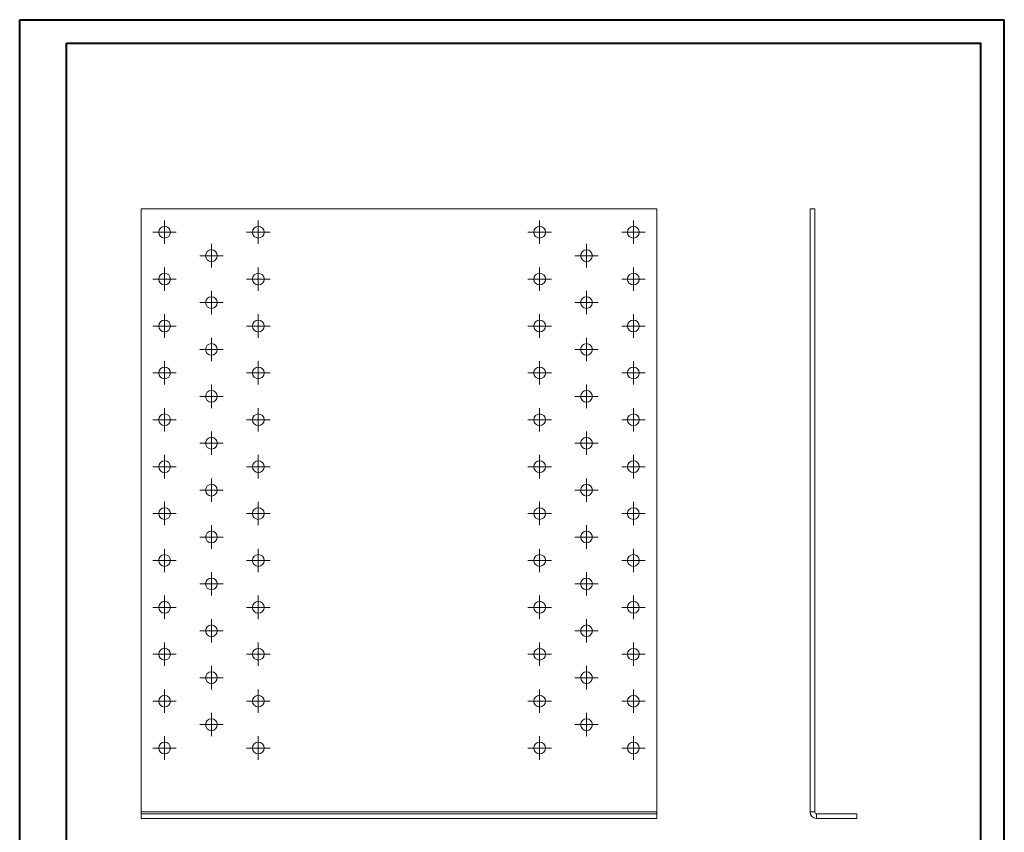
# Model space of a CAD drawing. Header units: millimetres. Extents: x 0 to 210, y 0 to 297.
# Tile 2 of 2: x 0 to 210, y 124 to 297. Entities that reach past the tile are written whole.
import ezdxf

# ---------------------------------------------------------------- set-up
doc = ezdxf.new("R2010")
doc.units = ezdxf.units.MM

# ---------------------------------------------------------------- blocks, each defined once
blk = doc.blocks.new('SW_CENTERMARKSYMBOL_0')
at = {"color": 0, "linetype": 'Continuous', "lineweight": 0}
for p, q in [((0, 1.25), (0, 2.5)), ((-1.25, 0), (-2.5, 0)), ((0, 0), (-1.25, 0)), ((0, 0), (0, 1.25)), ((0, 0), (0, -1.25)), ((0, 0), (1.25, 0)), ((1.25, 0), (2.5, 0)), ((0, -1.25), (0, -2.5))]:
    blk.add_line(p, q, dxfattribs=at)
blk = doc.blocks.new('SW_CENTERMARKSYMBOL_1')
at = {"color": 0, "linetype": 'Continuous', "lineweight": 0}
for p, q in [((0, 1.25), (0, 2.5)), ((-1.25, 0), (-2.5, 0)), ((0, 0), (-1.25, 0)), ((0, 0), (0, 1.25)), ((0, 0), (0, -1.25)), ((0, 0), (1.25, 0)), ((1.25, 0), (2.5, 0)), ((0, -1.25), (0, -2.5))]:
    blk.add_line(p, q, dxfattribs=at)
blk = doc.blocks.new('SW_CENTERMARKSYMBOL_2')
at = {"color": 0, "linetype": 'Continuous', "lineweight": 0}
for p, q in [((0, 1.25), (0, 2.5)), ((-1.25, 0), (-2.5, 0)), ((0, 0), (-1.25, 0)), ((0, 0), (0, 1.25)), ((0, 0), (0, -1.25)), ((0, 0), (1.25, 0)), ((1.25, 0), (2.5, 0)), ((0, -1.25), (0, -2.5))]:
    blk.add_line(p, q, dxfattribs=at)
blk = doc.blocks.new('SW_CENTERMARKSYMBOL_3')
at = {"color": 0, "linetype": 'Continuous', "lineweight": 0}
for p, q in [((0, 1.25), (0, 2.5)), ((-1.25, 0), (-2.5, 0)), ((0, 0), (-1.25, 0)), ((0, 0), (0, 1.25)), ((0, 0), (0, -1.25)), ((0, 0), (1.25, 0)), ((1.25, 0), (2.5, 0)), ((0, -1.25), (0, -2.5))]:
    blk.add_line(p, q, dxfattribs=at)
blk = doc.blocks.new('SW_CENTERMARKSYMBOL_4')
at = {"color": 0, "linetype": 'Continuous', "lineweight": 0}
for p, q in [((0, 1.25), (0, 2.5)), ((-1.25, 0), (-2.5, 0)), ((0, 0), (-1.25, 0)), ((0, 0), (0, 1.25)), ((0, 0), (0, -1.25)), ((0, 0), (1.25, 0)), ((1.25, 0), (2.5, 0)), ((0, -1.25), (0, -2.5))]:
    blk.add_line(p, q, dxfattribs=at)
blk = doc.blocks.new('SW_CENTERMARKSYMBOL_5')
at = {"color": 0, "linetype": 'Continuous', "lineweight": 0}
for p, q in [((0, 1.25), (0, 2.5)), ((-1.25, 0), (-2.5, 0)), ((0, 0), (-1.25, 0)), ((0, 0), (0, 1.25)), ((0, 0), (0, -1.25)), ((0, 0), (1.25, 0)), ((1.25, 0), (2.5, 0)), ((0, -1.25), (0, -2.5))]:
    blk.add_line(p, q, dxfattribs=at)
blk = doc.blocks.new('SW_CENTERMARKSYMBOL_6')
at = {"color": 0, "linetype": 'Continuous', "lineweight": 0}
for p, q in [((0, 1.25), (0, 2.5)), ((-1.25, 0), (-2.5, 0)), ((0, 0), (-1.25, 0)), ((0, 0), (0, 1.25)), ((0, 0), (0, -1.25)), ((0, 0), (1.25, 0)), ((1.25, 0), (2.5, 0)), ((0, -1.25), (0, -2.5))]:
    blk.add_line(p, q, dxfattribs=at)
blk = doc.blocks.new('SW_CENTERMARKSYMBOL_7')
at = {"color": 0, "linetype": 'Continuous', "lineweight": 0}
for p, q in [((0, 1.25), (0, 2.5)), ((-1.25, 0), (-2.5, 0)), ((0, 0), (-1.25, 0)), ((0, 0), (0, 1.25)), ((0, 0), (0, -1.25)), ((0, 0), (1.25, 0)), ((1.25, 0), (2.5, 0)), ((0, -1.25), (0, -2.5))]:
    blk.add_line(p, q, dxfattribs=at)
blk = doc.blocks.new('SW_CENTERMARKSYMBOL_8')
at = {"color": 0, "linetype": 'Continuous', "lineweight": 0}
for p, q in [((0, 1.25), (0, 2.5)), ((-1.25, 0), (-2.5, 0)), ((0, 0), (-1.25, 0)), ((0, 0), (0, 1.25)), ((0, 0), (0, -1.25)), ((0, 0), (1.25, 0)), ((1.25, 0), (2.5, 0)), ((0, -1.25), (0, -2.5))]:
    blk.add_line(p, q, dxfattribs=at)
blk = doc.blocks.new('SW_CENTERMARKSYMBOL_9')
at = {"color": 0, "linetype": 'Continuous', "lineweight": 0}
for p, q in [((0, 1.25), (0, 2.5)), ((-1.25, 0), (-2.5, 0)), ((0, 0), (-1.25, 0)), ((0, 0), (0, 1.25)), ((0, 0), (0, -1.25)), ((0, 0), (1.25, 0)), ((1.25, 0), (2.5, 0)), ((0, -1.25), (0, -2.5))]:
    blk.add_line(p, q, dxfattribs=at)
blk = doc.blocks.new('SW_CENTERMARKSYMBOL_10')
at = {"color": 0, "linetype": 'Continuous', "lineweight": 0}
for p, q in [((0, 1.25), (0, 2.5)), ((-1.25, 0), (-2.5, 0)), ((0, 0), (-1.25, 0)), ((0, 0), (0, 1.25)), ((0, 0), (0, -1.25)), ((0, 0), (1.25, 0)), ((1.25, 0), (2.5, 0)), ((0, -1.25), (0, -2.5))]:
    blk.add_line(p, q, dxfattribs=at)
blk = doc.blocks.new('SW_CENTERMARKSYMBOL_11')
at = {"color": 0, "linetype": 'Continuous', "lineweight": 0}
for p, q in [((0, 1.25), (0, 2.5)), ((-1.25, 0), (-2.5, 0)), ((0, 0), (-1.25, 0)), ((0, 0), (0, 1.25)), ((0, 0), (0, -1.25)), ((0, 0), (1.25, 0)), ((1.25, 0), (2.5, 0)), ((0, -1.25), (0, -2.5))]:
    blk.add_line(p, q, dxfattribs=at)
blk = doc.blocks.new('SW_CENTERMARKSYMBOL_12')
at = {"color": 0, "linetype": 'Continuous', "lineweight": 0}
for p, q in [((0, 1.25), (0, 2.5)), ((-1.25, 0), (-2.5, 0)), ((0, 0), (-1.25, 0)), ((0, 0), (0, 1.25)), ((0, 0), (0, -1.25)), ((0, 0), (1.25, 0)), ((1.25, 0), (2.5, 0)), ((0, -1.25), (0, -2.5))]:
    blk.add_line(p, q, dxfattribs=at)
blk = doc.blocks.new('SW_CENTERMARKSYMBOL_13')
at = {"color": 0, "linetype": 'Continuous', "lineweight": 0}
for p, q in [((0, 1.25), (0, 2.5)), ((-1.25, 0), (-2.5, 0)), ((0, 0), (-1.25, 0)), ((0, 0), (0, 1.25)), ((0, 0), (0, -1.25)), ((0, 0), (1.25, 0)), ((1.25, 0), (2.5, 0)), ((0, -1.25), (0, -2.5))]:
    blk.add_line(p, q, dxfattribs=at)
blk = doc.blocks.new('SW_CENTERMARKSYMBOL_14')
at = {"color": 0, "linetype": 'Continuous', "lineweight": 0}
for p, q in [((0, 1.25), (0, 2.5)), ((-1.25, 0), (-2.5, 0)), ((0, 0), (-1.25, 0)), ((0, 0), (0, 1.25)), ((0, 0), (0, -1.25)), ((0, 0), (1.25, 0)), ((1.25, 0), (2.5, 0)), ((0, -1.25), (0, -2.5))]:
    blk.add_line(p, q, dxfattribs=at)
blk = doc.blocks.new('SW_CENTERMARKSYMBOL_15')
at = {"color": 0, "linetype": 'Continuous', "lineweight": 0}
for p, q in [((0, 1.25), (0, 2.5)), ((-1.25, 0), (-2.5, 0)), ((0, 0), (-1.25, 0)), ((0, 0), (0, 1.25)), ((0, 0), (0, -1.25)), ((0, 0), (1.25, 0)), ((1.25, 0), (2.5, 0)), ((0, -1.25), (0, -2.5))]:
    blk.add_line(p, q, dxfattribs=at)
blk = doc.blocks.new('SW_CENTERMARKSYMBOL_16')
at = {"color": 0, "linetype": 'Continuous', "lineweight": 0}
for p, q in [((0, 1.25), (0, 2.5)), ((-1.25, 0), (-2.5, 0)), ((0, 0), (-1.25, 0)), ((0, 0), (0, 1.25)), ((0, 0), (0, -1.25)), ((0, 0), (1.25, 0)), ((1.25, 0), (2.5, 0)), ((0, -1.25), (0, -2.5))]:
    blk.add_line(p, q, dxfattribs=at)
blk = doc.blocks.new('SW_CENTERMARKSYMBOL_17')
at = {"color": 0, "linetype": 'Continuous', "lineweight": 0}
for p, q in [((0, 1.25), (0, 2.5)), ((-1.25, 0), (-2.5, 0)), ((0, 0), (-1.25, 0)), ((0, 0), (0, 1.25)), ((0, 0), (0, -1.25)), ((0, 0), (1.25, 0)), ((1.25, 0), (2.5, 0)), ((0, -1.25), (0, -2.5))]:
    blk.add_line(p, q, dxfattribs=at)
blk = doc.blocks.new('SW_CENTERMARKSYMBOL_18')
at = {"color": 0, "linetype": 'Continuous', "lineweight": 0}
for p, q in [((0, 1.25), (0, 2.5)), ((-1.25, 0), (-2.5, 0)), ((0, 0), (-1.25, 0)), ((0, 0), (0, 1.25)), ((0, 0), (0, -1.25)), ((0, 0), (1.25, 0)), ((1.25, 0), (2.5, 0)), ((0, -1.25), (0, -2.5))]:
    blk.add_line(p, q, dxfattribs=at)
blk = doc.blocks.new('SW_CENTERMARKSYMBOL_19')
at = {"color": 0, "linetype": 'Continuous', "lineweight": 0}
for p, q in [((0, 1.25), (0, 2.5)), ((-1.25, 0), (-2.5, 0)), ((0, 0), (-1.25, 0)), ((0, 0), (0, 1.25)), ((0, 0), (0, -1.25)), ((0, 0), (1.25, 0)), ((1.25, 0), (2.5, 0)), ((0, -1.25), (0, -2.5))]:
    blk.add_line(p, q, dxfattribs=at)
blk = doc.blocks.new('SW_CENTERMARKSYMBOL_20')
at = {"color": 0, "linetype": 'Continuous', "lineweight": 0}
for p, q in [((0, 1.25), (0, 2.5)), ((-1.25, 0), (-2.5, 0)), ((0, 0), (-1.25, 0)), ((0, 0), (0, 1.25)), ((0, 0), (0, -1.25)), ((0, 0), (1.25, 0)), ((1.25, 0), (2.5, 0)), ((0, -1.25), (0, -2.5))]:
    blk.add_line(p, q, dxfattribs=at)
blk = doc.blocks.new('SW_CENTERMARKSYMBOL_21')
at = {"color": 0, "linetype": 'Continuous', "lineweight": 0}
for p, q in [((0, 1.25), (0, 2.5)), ((-1.25, 0), (-2.5, 0)), ((0, 0), (-1.25, 0)), ((0, 0), (0, 1.25)), ((0, 0), (0, -1.25)), ((0, 0), (1.25, 0)), ((1.25, 0), (2.5, 0)), ((0, -1.25), (0, -2.5))]:
    blk.add_line(p, q, dxfattribs=at)
blk = doc.blocks.new('SW_CENTERMARKSYMBOL_22')
at = {"color": 0, "linetype": 'Continuous', "lineweight": 0}
for p, q in [((0, 1.25), (0, 2.5)), ((-1.25, 0), (-2.5, 0)), ((0, 0), (-1.25, 0)), ((0, 0), (0, 1.25)), ((0, 0), (0, -1.25)), ((0, 0), (1.25, 0)), ((1.25, 0), (2.5, 0)), ((0, -1.25), (0, -2.5))]:
    blk.add_line(p, q, dxfattribs=at)
blk = doc.blocks.new('SW_CENTERMARKSYMBOL_23')
at = {"color": 0, "linetype": 'Continuous', "lineweight": 0}
for p, q in [((0, 1.25), (0, 2.5)), ((-1.25, 0), (-2.5, 0)), ((0, 0), (-1.25, 0)), ((0, 0), (0, 1.25)), ((0, 0), (0, -1.25)), ((0, 0), (1.25, 0)), ((1.25, 0), (2.5, 0)), ((0, -1.25), (0, -2.5))]:
    blk.add_line(p, q, dxfattribs=at)
blk = doc.blocks.new('SW_CENTERMARKSYMBOL_24')
at = {"color": 0, "linetype": 'Continuous', "lineweight": 0}
for p, q in [((0, 1.25), (0, 2.5)), ((-1.25, 0), (-2.5, 0)), ((0, 0), (-1.25, 0)), ((0, 0), (0, 1.25)), ((0, 0), (0, -1.25)), ((0, 0), (1.25, 0)), ((1.25, 0), (2.5, 0)), ((0, -1.25), (0, -2.5))]:
    blk.add_line(p, q, dxfattribs=at)
blk = doc.blocks.new('SW_CENTERMARKSYMBOL_25')
at = {"color": 0, "linetype": 'Continuous', "lineweight": 0}
for p, q in [((0, 1.25), (0, 2.5)), ((-1.25, 0), (-2.5, 0)), ((0, 0), (-1.25, 0)), ((0, 0), (0, 1.25)), ((0, 0), (0, -1.25)), ((0, 0), (1.25, 0)), ((1.25, 0), (2.5, 0)), ((0, -1.25), (0, -2.5))]:
    blk.add_line(p, q, dxfattribs=at)
blk = doc.blocks.new('SW_CENTERMARKSYMBOL_26')
at = {"color": 0, "linetype": 'Continuous', "lineweight": 0}
for p, q in [((0, 1.25), (0, 2.5)), ((-1.25, 0), (-2.5, 0)), ((0, 0), (-1.25, 0)), ((0, 0), (0, 1.25)), ((0, 0), (0, -1.25)), ((0, 0), (1.25, 0)), ((1.25, 0), (2.5, 0)), ((0, -1.25), (0, -2.5))]:
    blk.add_line(p, q, dxfattribs=at)
blk = doc.blocks.new('SW_CENTERMARKSYMBOL_27')
at = {"color": 0, "linetype": 'Continuous', "lineweight": 0}
for p, q in [((0, 1.25), (0, 2.5)), ((-1.25, 0), (-2.5, 0)), ((0, 0), (-1.25, 0)), ((0, 0), (0, 1.25)), ((0, 0), (0, -1.25)), ((0, 0), (1.25, 0)), ((1.25, 0), (2.5, 0)), ((0, -1.25), (0, -2.5))]:
    blk.add_line(p, q, dxfattribs=at)
blk = doc.blocks.new('SW_CENTERMARKSYMBOL_28')
at = {"color": 0, "linetype": 'Continuous', "lineweight": 0}
for p, q in [((0, 1.25), (0, 2.5)), ((-1.25, 0), (-2.5, 0)), ((0, 0), (-1.25, 0)), ((0, 0), (0, 1.25)), ((0, 0), (0, -1.25)), ((0, 0), (1.25, 0)), ((1.25, 0), (2.5, 0)), ((0, -1.25), (0, -2.5))]:
    blk.add_line(p, q, dxfattribs=at)
blk = doc.blocks.new('SW_CENTERMARKSYMBOL_29')
at = {"color": 0, "linetype": 'Continuous', "lineweight": 0}
for p, q in [((0, 1.25), (0, 2.5)), ((-1.25, 0), (-2.5, 0)), ((0, 0), (-1.25, 0)), ((0, 0), (0, 1.25)), ((0, 0), (0, -1.25)), ((0, 0), (1.25, 0)), ((1.25, 0), (2.5, 0)), ((0, -1.25), (0, -2.5))]:
    blk.add_line(p, q, dxfattribs=at)
blk = doc.blocks.new('SW_CENTERMARKSYMBOL_30')
at = {"color": 0, "linetype": 'Continuous', "lineweight": 0}
for p, q in [((0, 1.25), (0, 2.5)), ((-1.25, 0), (-2.5, 0)), ((0, 0), (-1.25, 0)), ((0, 0), (0, 1.25)), ((0, 0), (0, -1.25)), ((0, 0), (1.25, 0)), ((1.25, 0), (2.5, 0)), ((0, -1.25), (0, -2.5))]:
    blk.add_line(p, q, dxfattribs=at)
blk = doc.blocks.new('SW_CENTERMARKSYMBOL_31')
at = {"color": 0, "linetype": 'Continuous', "lineweight": 0}
for p, q in [((0, 1.25), (0, 2.5)), ((-1.25, 0), (-2.5, 0)), ((0, 0), (-1.25, 0)), ((0, 0), (0, 1.25)), ((0, 0), (0, -1.25)), ((0, 0), (1.25, 0)), ((1.25, 0), (2.5, 0)), ((0, -1.25), (0, -2.5))]:
    blk.add_line(p, q, dxfattribs=at)
blk = doc.blocks.new('SW_CENTERMARKSYMBOL_32')
at = {"color": 0, "linetype": 'Continuous', "lineweight": 0}
for p, q in [((0, 1.25), (0, 2.5)), ((-1.25, 0), (-2.5, 0)), ((0, 0), (-1.25, 0)), ((0, 0), (0, 1.25)), ((0, 0), (0, -1.25)), ((0, 0), (1.25, 0)), ((1.25, 0), (2.5, 0)), ((0, -1.25), (0, -2.5))]:
    blk.add_line(p, q, dxfattribs=at)
blk = doc.blocks.new('SW_CENTERMARKSYMBOL_33')
at = {"color": 0, "linetype": 'Continuous', "lineweight": 0}
for p, q in [((0, 1.25), (0, 2.5)), ((-1.25, 0), (-2.5, 0)), ((0, 0), (-1.25, 0)), ((0, 0), (0, 1.25)), ((0, 0), (0, -1.25)), ((0, 0), (1.25, 0)), ((1.25, 0), (2.5, 0)), ((0, -1.25), (0, -2.5))]:
    blk.add_line(p, q, dxfattribs=at)
blk = doc.blocks.new('SW_CENTERMARKSYMBOL_34')
at = {"color": 0, "linetype": 'Continuous', "lineweight": 0}
for p, q in [((0, 1.25), (0, 2.5)), ((-1.25, 0), (-2.5, 0)), ((0, 0), (-1.25, 0)), ((0, 0), (0, 1.25)), ((0, 0), (0, -1.25)), ((0, 0), (1.25, 0)), ((1.25, 0), (2.5, 0)), ((0, -1.25), (0, -2.5))]:
    blk.add_line(p, q, dxfattribs=at)
blk = doc.blocks.new('SW_CENTERMARKSYMBOL_35')
at = {"color": 0, "linetype": 'Continuous', "lineweight": 0}
for p, q in [((0, 1.25), (0, 2.5)), ((-1.25, 0), (-2.5, 0)), ((0, 0), (-1.25, 0)), ((0, 0), (0, 1.25)), ((0, 0), (0, -1.25)), ((0, 0), (1.25, 0)), ((1.25, 0), (2.5, 0)), ((0, -1.25), (0, -2.5))]:
    blk.add_line(p, q, dxfattribs=at)
blk = doc.blocks.new('SW_CENTERMARKSYMBOL_36')
at = {"color": 0, "linetype": 'Continuous', "lineweight": 0}
for p, q in [((0, 1.25), (0, 2.5)), ((-1.25, 0), (-2.5, 0)), ((0, 0), (-1.25, 0)), ((0, 0), (0, 1.25)), ((0, 0), (0, -1.25)), ((0, 0), (1.25, 0)), ((1.25, 0), (2.5, 0)), ((0, -1.25), (0, -2.5))]:
    blk.add_line(p, q, dxfattribs=at)
blk = doc.blocks.new('SW_CENTERMARKSYMBOL_37')
at = {"color": 0, "linetype": 'Continuous', "lineweight": 0}
for p, q in [((0, 1.25), (0, 2.5)), ((-1.25, 0), (-2.5, 0)), ((0, 0), (-1.25, 0)), ((0, 0), (0, 1.25)), ((0, 0), (0, -1.25)), ((0, 0), (1.25, 0)), ((1.25, 0), (2.5, 0)), ((0, -1.25), (0, -2.5))]:
    blk.add_line(p, q, dxfattribs=at)
blk = doc.blocks.new('SW_CENTERMARKSYMBOL_38')
at = {"color": 0, "linetype": 'Continuous', "lineweight": 0}
for p, q in [((0, 1.25), (0, 2.5)), ((-1.25, 0), (-2.5, 0)), ((0, 0), (-1.25, 0)), ((0, 0), (0, 1.25)), ((0, 0), (0, -1.25)), ((0, 0), (1.25, 0)), ((1.25, 0), (2.5, 0)), ((0, -1.25), (0, -2.5))]:
    blk.add_line(p, q, dxfattribs=at)
blk = doc.blocks.new('SW_CENTERMARKSYMBOL_39')
at = {"color": 0, "linetype": 'Continuous', "lineweight": 0}
for p, q in [((0, 1.25), (0, 2.5)), ((-1.25, 0), (-2.5, 0)), ((0, 0), (-1.25, 0)), ((0, 0), (0, 1.25)), ((0, 0), (0, -1.25)), ((0, 0), (1.25, 0)), ((1.25, 0), (2.5, 0)), ((0, -1.25), (0, -2.5))]:
    blk.add_line(p, q, dxfattribs=at)
blk = doc.blocks.new('SW_CENTERMARKSYMBOL_40')
at = {"color": 0, "linetype": 'Continuous', "lineweight": 0}
for p, q in [((0, 1.25), (0, 2.5)), ((-1.25, 0), (-2.5, 0)), ((0, 0), (-1.25, 0)), ((0, 0), (0, 1.25)), ((0, 0), (0, -1.25)), ((0, 0), (1.25, 0)), ((1.25, 0), (2.5, 0)), ((0, -1.25), (0, -2.5))]:
    blk.add_line(p, q, dxfattribs=at)
blk = doc.blocks.new('SW_CENTERMARKSYMBOL_41')
at = {"color": 0, "linetype": 'Continuous', "lineweight": 0}
for p, q in [((0, 1.25), (0, 2.5)), ((-1.25, 0), (-2.5, 0)), ((0, 0), (-1.25, 0)), ((0, 0), (0, 1.25)), ((0, 0), (0, -1.25)), ((0, 0), (1.25, 0)), ((1.25, 0), (2.5, 0)), ((0, -1.25), (0, -2.5))]:
    blk.add_line(p, q, dxfattribs=at)
blk = doc.blocks.new('SW_CENTERMARKSYMBOL_42')
at = {"color": 0, "linetype": 'Continuous', "lineweight": 0}
for p, q in [((0, 1.25), (0, 2.5)), ((-1.25, 0), (-2.5, 0)), ((0, 0), (-1.25, 0)), ((0, 0), (0, 1.25)), ((0, 0), (0, -1.25)), ((0, 0), (1.25, 0)), ((1.25, 0), (2.5, 0)), ((0, -1.25), (0, -2.5))]:
    blk.add_line(p, q, dxfattribs=at)
blk = doc.blocks.new('SW_CENTERMARKSYMBOL_43')
at = {"color": 0, "linetype": 'Continuous', "lineweight": 0}
for p, q in [((0, 1.25), (0, 2.5)), ((-1.25, 0), (-2.5, 0)), ((0, 0), (-1.25, 0)), ((0, 0), (0, 1.25)), ((0, 0), (0, -1.25)), ((0, 0), (1.25, 0)), ((1.25, 0), (2.5, 0)), ((0, -1.25), (0, -2.5))]:
    blk.add_line(p, q, dxfattribs=at)
blk = doc.blocks.new('SW_CENTERMARKSYMBOL_44')
at = {"color": 0, "linetype": 'Continuous', "lineweight": 0}
for p, q in [((0, 1.25), (0, 2.5)), ((-1.25, 0), (-2.5, 0)), ((0, 0), (-1.25, 0)), ((0, 0), (0, 1.25)), ((0, 0), (0, -1.25)), ((0, 0), (1.25, 0)), ((1.25, 0), (2.5, 0)), ((0, -1.25), (0, -2.5))]:
    blk.add_line(p, q, dxfattribs=at)
blk = doc.blocks.new('SW_CENTERMARKSYMBOL_45')
at = {"color": 0, "linetype": 'Continuous', "lineweight": 0}
for p, q in [((0, 1.25), (0, 2.5)), ((-1.25, 0), (-2.5, 0)), ((0, 0), (-1.25, 0)), ((0, 0), (0, 1.25)), ((0, 0), (0, -1.25)), ((0, 0), (1.25, 0)), ((1.25, 0), (2.5, 0)), ((0, -1.25), (0, -2.5))]:
    blk.add_line(p, q, dxfattribs=at)
blk = doc.blocks.new('SW_CENTERMARKSYMBOL_46')
at = {"color": 0, "linetype": 'Continuous', "lineweight": 0}
for p, q in [((0, 1.25), (0, 2.5)), ((-1.25, 0), (-2.5, 0)), ((0, 0), (-1.25, 0)), ((0, 0), (0, 1.25)), ((0, 0), (0, -1.25)), ((0, 0), (1.25, 0)), ((1.25, 0), (2.5, 0)), ((0, -1.25), (0, -2.5))]:
    blk.add_line(p, q, dxfattribs=at)
blk = doc.blocks.new('SW_CENTERMARKSYMBOL_47')
at = {"color": 0, "linetype": 'Continuous', "lineweight": 0}
for p, q in [((0, 1.25), (0, 2.5)), ((-1.25, 0), (-2.5, 0)), ((0, 0), (-1.25, 0)), ((0, 0), (0, 1.25)), ((0, 0), (0, -1.25)), ((0, 0), (1.25, 0)), ((1.25, 0), (2.5, 0)), ((0, -1.25), (0, -2.5))]:
    blk.add_line(p, q, dxfattribs=at)
blk = doc.blocks.new('SW_CENTERMARKSYMBOL_48')
at = {"color": 0, "linetype": 'Continuous', "lineweight": 0}
for p, q in [((0, 1.25), (0, 2.5)), ((-1.25, 0), (-2.5, 0)), ((0, 0), (-1.25, 0)), ((0, 0), (0, 1.25)), ((0, 0), (0, -1.25)), ((0, 0), (1.25, 0)), ((1.25, 0), (2.5, 0)), ((0, -1.25), (0, -2.5))]:
    blk.add_line(p, q, dxfattribs=at)
blk = doc.blocks.new('SW_CENTERMARKSYMBOL_49')
at = {"color": 0, "linetype": 'Continuous', "lineweight": 0}
for p, q in [((0, 1.25), (0, 2.5)), ((-1.25, 0), (-2.5, 0)), ((0, 0), (-1.25, 0)), ((0, 0), (0, 1.25)), ((0, 0), (0, -1.25)), ((0, 0), (1.25, 0)), ((1.25, 0), (2.5, 0)), ((0, -1.25), (0, -2.5))]:
    blk.add_line(p, q, dxfattribs=at)
blk = doc.blocks.new('SW_CENTERMARKSYMBOL_50')
at = {"color": 0, "linetype": 'Continuous', "lineweight": 0}
for p, q in [((0, 1.25), (0, 2.5)), ((-1.25, 0), (-2.5, 0)), ((0, 0), (-1.25, 0)), ((0, 0), (0, 1.25)), ((0, 0), (0, -1.25)), ((0, 0), (1.25, 0)), ((1.25, 0), (2.5, 0)), ((0, -1.25), (0, -2.5))]:
    blk.add_line(p, q, dxfattribs=at)
blk = doc.blocks.new('SW_CENTERMARKSYMBOL_51')
at = {"color": 0, "linetype": 'Continuous', "lineweight": 0}
for p, q in [((0, 1.25), (0, 2.5)), ((-1.25, 0), (-2.5, 0)), ((0, 0), (-1.25, 0)), ((0, 0), (0, 1.25)), ((0, 0), (0, -1.25)), ((0, 0), (1.25, 0)), ((1.25, 0), (2.5, 0)), ((0, -1.25), (0, -2.5))]:
    blk.add_line(p, q, dxfattribs=at)
blk = doc.blocks.new('SW_CENTERMARKSYMBOL_52')
at = {"color": 0, "linetype": 'Continuous', "lineweight": 0}
for p, q in [((0, 1.25), (0, 2.5)), ((-1.25, 0), (-2.5, 0)), ((0, 0), (-1.25, 0)), ((0, 0), (0, 1.25)), ((0, 0), (0, -1.25)), ((0, 0), (1.25, 0)), ((1.25, 0), (2.5, 0)), ((0, -1.25), (0, -2.5))]:
    blk.add_line(p, q, dxfattribs=at)
blk = doc.blocks.new('SW_CENTERMARKSYMBOL_53')
at = {"color": 0, "linetype": 'Continuous', "lineweight": 0}
for p, q in [((0, 1.25), (0, 2.5)), ((-1.25, 0), (-2.5, 0)), ((0, 0), (-1.25, 0)), ((0, 0), (0, 1.25)), ((0, 0), (0, -1.25)), ((0, 0), (1.25, 0)), ((1.25, 0), (2.5, 0)), ((0, -1.25), (0, -2.5))]:
    blk.add_line(p, q, dxfattribs=at)
blk = doc.blocks.new('SW_CENTERMARKSYMBOL_54')
at = {"color": 0, "linetype": 'Continuous', "lineweight": 0}
for p, q in [((0, 1.25), (0, 2.5)), ((-1.25, 0), (-2.5, 0)), ((0, 0), (-1.25, 0)), ((0, 0), (0, 1.25)), ((0, 0), (0, -1.25)), ((0, 0), (1.25, 0)), ((1.25, 0), (2.5, 0)), ((0, -1.25), (0, -2.5))]:
    blk.add_line(p, q, dxfattribs=at)
blk = doc.blocks.new('SW_CENTERMARKSYMBOL_55')
at = {"color": 0, "linetype": 'Continuous', "lineweight": 0}
for p, q in [((0, 1.25), (0, 2.5)), ((-1.25, 0), (-2.5, 0)), ((0, 0), (-1.25, 0)), ((0, 0), (0, 1.25)), ((0, 0), (0, -1.25)), ((0, 0), (1.25, 0)), ((1.25, 0), (2.5, 0)), ((0, -1.25), (0, -2.5))]:
    blk.add_line(p, q, dxfattribs=at)
blk = doc.blocks.new('SW_CENTERMARKSYMBOL_56')
at = {"color": 0, "linetype": 'Continuous', "lineweight": 0}
for p, q in [((0, 1.25), (0, 2.5)), ((-1.25, 0), (-2.5, 0)), ((0, 0), (-1.25, 0)), ((0, 0), (0, 1.25)), ((0, 0), (0, -1.25)), ((0, 0), (1.25, 0)), ((1.25, 0), (2.5, 0)), ((0, -1.25), (0, -2.5))]:
    blk.add_line(p, q, dxfattribs=at)
blk = doc.blocks.new('SW_CENTERMARKSYMBOL_57')
at = {"color": 0, "linetype": 'Continuous', "lineweight": 0}
for p, q in [((0, 1.25), (0, 2.5)), ((-1.25, 0), (-2.5, 0)), ((0, 0), (-1.25, 0)), ((0, 0), (0, 1.25)), ((0, 0), (0, -1.25)), ((0, 0), (1.25, 0)), ((1.25, 0), (2.5, 0)), ((0, -1.25), (0, -2.5))]:
    blk.add_line(p, q, dxfattribs=at)
blk = doc.blocks.new('SW_CENTERMARKSYMBOL_58')
at = {"color": 0, "linetype": 'Continuous', "lineweight": 0}
for p, q in [((0, 1.25), (0, 2.5)), ((-1.25, 0), (-2.5, 0)), ((0, 0), (-1.25, 0)), ((0, 0), (0, 1.25)), ((0, 0), (0, -1.25)), ((0, 0), (1.25, 0)), ((1.25, 0), (2.5, 0)), ((0, -1.25), (0, -2.5))]:
    blk.add_line(p, q, dxfattribs=at)
blk = doc.blocks.new('SW_CENTERMARKSYMBOL_59')
at = {"color": 0, "linetype": 'Continuous', "lineweight": 0}
for p, q in [((0, 1.25), (0, 2.5)), ((-1.25, 0), (-2.5, 0)), ((0, 0), (-1.25, 0)), ((0, 0), (0, 1.25)), ((0, 0), (0, -1.25)), ((0, 0), (1.25, 0)), ((1.25, 0), (2.5, 0)), ((0, -1.25), (0, -2.5))]:
    blk.add_line(p, q, dxfattribs=at)
blk = doc.blocks.new('SW_CENTERMARKSYMBOL_60')
at = {"color": 0, "linetype": 'Continuous', "lineweight": 0}
for p, q in [((0, 1.25), (0, 2.5)), ((-1.25, 0), (-2.5, 0)), ((0, 0), (-1.25, 0)), ((0, 0), (0, 1.25)), ((0, 0), (0, -1.25)), ((0, 0), (1.25, 0)), ((1.25, 0), (2.5, 0)), ((0, -1.25), (0, -2.5))]:
    blk.add_line(p, q, dxfattribs=at)
blk = doc.blocks.new('SW_CENTERMARKSYMBOL_61')
at = {"color": 0, "linetype": 'Continuous', "lineweight": 0}
for p, q in [((0, 1.25), (0, 2.5)), ((-1.25, 0), (-2.5, 0)), ((0, 0), (-1.25, 0)), ((0, 0), (0, 1.25)), ((0, 0), (0, -1.25)), ((0, 0), (1.25, 0)), ((1.25, 0), (2.5, 0)), ((0, -1.25), (0, -2.5))]:
    blk.add_line(p, q, dxfattribs=at)
blk = doc.blocks.new('SW_CENTERMARKSYMBOL_62')
at = {"color": 0, "linetype": 'Continuous', "lineweight": 0}
for p, q in [((0, 1.25), (0, 2.5)), ((-1.25, 0), (-2.5, 0)), ((0, 0), (-1.25, 0)), ((0, 0), (0, 1.25)), ((0, 0), (0, -1.25)), ((0, 0), (1.25, 0)), ((1.25, 0), (2.5, 0)), ((0, -1.25), (0, -2.5))]:
    blk.add_line(p, q, dxfattribs=at)
blk = doc.blocks.new('SW_CENTERMARKSYMBOL_63')
at = {"color": 0, "linetype": 'Continuous', "lineweight": 0}
for p, q in [((0, 1.25), (0, 2.5)), ((-1.25, 0), (-2.5, 0)), ((0, 0), (-1.25, 0)), ((0, 0), (0, 1.25)), ((0, 0), (0, -1.25)), ((0, 0), (1.25, 0)), ((1.25, 0), (2.5, 0)), ((0, -1.25), (0, -2.5))]:
    blk.add_line(p, q, dxfattribs=at)
blk = doc.blocks.new('SW_CENTERMARKSYMBOL_64')
at = {"color": 0, "linetype": 'Continuous', "lineweight": 0}
for p, q in [((0, 1.25), (0, 2.5)), ((-1.25, 0), (-2.5, 0)), ((0, 0), (-1.25, 0)), ((0, 0), (0, 1.25)), ((0, 0), (0, -1.25)), ((0, 0), (1.25, 0)), ((1.25, 0), (2.5, 0)), ((0, -1.25), (0, -2.5))]:
    blk.add_line(p, q, dxfattribs=at)
blk = doc.blocks.new('SW_CENTERMARKSYMBOL_65')
at = {"color": 0, "linetype": 'Continuous', "lineweight": 0}
for p, q in [((0, 1.25), (0, 2.5)), ((-1.25, 0), (-2.5, 0)), ((0, 0), (-1.25, 0)), ((0, 0), (0, 1.25)), ((0, 0), (0, -1.25)), ((0, 0), (1.25, 0)), ((1.25, 0), (2.5, 0)), ((0, -1.25), (0, -2.5))]:
    blk.add_line(p, q, dxfattribs=at)
blk = doc.blocks.new('SW_CENTERMARKSYMBOL_66')
at = {"color": 0, "linetype": 'Continuous', "lineweight": 0}
for p, q in [((0, 1.25), (0, 2.5)), ((-1.25, 0), (-2.5, 0)), ((0, 0), (-1.25, 0)), ((0, 0), (0, 1.25)), ((0, 0), (0, -1.25)), ((0, 0), (1.25, 0)), ((1.25, 0), (2.5, 0)), ((0, -1.25), (0, -2.5))]:
    blk.add_line(p, q, dxfattribs=at)
blk = doc.blocks.new('SW_CENTERMARKSYMBOL_67')
at = {"color": 0, "linetype": 'Continuous', "lineweight": 0}
for p, q in [((0, 1.25), (0, 2.5)), ((-1.25, 0), (-2.5, 0)), ((0, 0), (-1.25, 0)), ((0, 0), (0, 1.25)), ((0, 0), (0, -1.25)), ((0, 0), (1.25, 0)), ((1.25, 0), (2.5, 0)), ((0, -1.25), (0, -2.5))]:
    blk.add_line(p, q, dxfattribs=at)
blk = doc.blocks.new('SW_CENTERMARKSYMBOL_68')
at = {"color": 0, "linetype": 'Continuous', "lineweight": 0}
for p, q in [((0, 1.25), (0, 2.5)), ((-1.25, 0), (-2.5, 0)), ((0, 0), (-1.25, 0)), ((0, 0), (0, 1.25)), ((0, 0), (0, -1.25)), ((0, 0), (1.25, 0)), ((1.25, 0), (2.5, 0)), ((0, -1.25), (0, -2.5))]:
    blk.add_line(p, q, dxfattribs=at)
blk = doc.blocks.new('SW_CENTERMARKSYMBOL_69')
at = {"color": 0, "linetype": 'Continuous', "lineweight": 0}
for p, q in [((0, 1.25), (0, 2.5)), ((-1.25, 0), (-2.5, 0)), ((0, 0), (-1.25, 0)), ((0, 0), (0, 1.25)), ((0, 0), (0, -1.25)), ((0, 0), (1.25, 0)), ((1.25, 0), (2.5, 0)), ((0, -1.25), (0, -2.5))]:
    blk.add_line(p, q, dxfattribs=at)

msp = doc.modelspace()

# ---------------------------------------------------------------- linework, layer by layer
at = {"color": 7, "linetype": 'Continuous', "lineweight": 40}
for p, q in [((0.08, 0.21), (0.08, 297.21)), ((0.08, 297.21), (210.08, 297.21)), ((210.08, 0.21), (210.08, 297.21)), ((210.08, 292.21), (210.08, 297.21)), ((10.08, 292.21), (205.08, 292.21)), ((10.08, 5.21), (10.08, 292.21)), ((205.08, 5.21), (205.08, 292.21))]:
    msp.add_line(p, q, dxfattribs=at)
at = {"color": 7, "linetype": 'Continuous', "lineweight": 15}
for p, q in [((25.97, 256.89), (135.97, 256.89)), ((25.97, 256.89), (25.97, 128.26)), ((135.97, 128.26), (135.97, 256.89)), ((168.65, 256.89), (168.65, 128.26)), ((168.65, 256.89), (169.65, 256.89)), ((169.65, 256.89), (169.65, 128.26)), ((25.97, 127.89), (25.97, 128.26)), ((25.97, 128.26), (135.97, 128.26)), ((135.97, 128.26), (135.97, 127.89)), ((169.65, 128.26), (168.65, 128.26)), ((25.97, 126.89), (25.97, 127.89)), ((25.97, 127.89), (135.97, 127.89)), ((25.97, 126.89), (135.97, 126.89)), ((135.97, 126.89), (135.97, 127.89)), ((170.02, 127.89), (170.02, 126.89)), ((170.02, 127.89), (178.65, 127.89)), ((170.02, 126.89), (178.65, 126.89)), ((178.65, 126.89), (178.65, 127.89))]:
    msp.add_line(p, q, dxfattribs=at)
for centre in [(30.97, 251.89), (50.97, 251.89), (110.97, 251.89), (130.97, 251.89), (40.97, 246.89), (120.97, 246.89), (30.97, 241.89), (50.97, 241.89), (110.97, 241.89), (130.97, 241.89), (40.97, 236.89), (120.97, 236.89), (30.97, 231.89), (50.97, 231.89), (110.97, 231.89), (130.97, 231.89), (40.97, 226.89), (120.97, 226.89), (30.97, 221.89), (50.97, 221.89), (110.97, 221.89), (130.97, 221.89), (40.97, 216.89), (120.97, 216.89), (30.97, 211.89), (50.97, 211.89), (110.97, 211.89), (130.97, 211.89), (40.97, 206.89), (120.97, 206.89), (30.97, 201.89), (50.97, 201.89), (110.97, 201.89), (130.97, 201.89), (40.97, 196.89), (120.97, 196.89), (30.97, 191.89), (50.97, 191.89), (110.97, 191.89), (130.97, 191.89), (40.97, 186.89), (120.97, 186.89), (30.97, 181.89), (50.97, 181.89), (110.97, 181.89), (130.97, 181.89), (40.97, 176.89), (120.97, 176.89), (30.97, 171.89), (50.97, 171.89), (110.97, 171.89), (130.97, 171.89), (40.97, 166.89), (120.97, 166.89), (30.97, 161.89), (50.97, 161.89), (110.97, 161.89), (130.97, 161.89), (40.97, 156.89), (120.97, 156.89), (30.97, 151.89), (50.97, 151.89), (110.97, 151.89), (130.97, 151.89), (40.97, 146.89), (120.97, 146.89), (30.97, 141.89), (50.97, 141.89), (110.97, 141.89), (130.97, 141.89)]:
    msp.add_circle(centre, 1.25, dxfattribs=at)
for radius in [1.37, 0.368]:
    msp.add_arc((170.02, 128.26), radius, 180, 270, dxfattribs=at)

# ---------------------------------------------------------------- block references
at = {"color": 7, "linetype": 'Continuous', "lineweight": 0}
for name, p in [('SW_CENTERMARKSYMBOL_12', (30.97, 251.89)), ('SW_CENTERMARKSYMBOL_0', (50.97, 251.89)), ('SW_CENTERMARKSYMBOL_24', (110.97, 251.89)), ('SW_CENTERMARKSYMBOL_36', (130.97, 251.89)), ('SW_CENTERMARKSYMBOL_48', (40.97, 246.89)), ('SW_CENTERMARKSYMBOL_59', (120.97, 246.89)), ('SW_CENTERMARKSYMBOL_13', (30.97, 241.89)), ('SW_CENTERMARKSYMBOL_1', (50.97, 241.89)), ('SW_CENTERMARKSYMBOL_25', (110.97, 241.89)), ('SW_CENTERMARKSYMBOL_37', (130.97, 241.89)), ('SW_CENTERMARKSYMBOL_49', (40.97, 236.89)), ('SW_CENTERMARKSYMBOL_60', (120.97, 236.89)), ('SW_CENTERMARKSYMBOL_14', (30.97, 231.89)), ('SW_CENTERMARKSYMBOL_2', (50.97, 231.89)), ('SW_CENTERMARKSYMBOL_26', (110.97, 231.89)), ('SW_CENTERMARKSYMBOL_38', (130.97, 231.89)), ('SW_CENTERMARKSYMBOL_50', (40.97, 226.89)), ('SW_CENTERMARKSYMBOL_61', (120.97, 226.89)), ('SW_CENTERMARKSYMBOL_15', (30.97, 221.89)), ('SW_CENTERMARKSYMBOL_3', (50.97, 221.89)), ('SW_CENTERMARKSYMBOL_27', (110.97, 221.89)), ('SW_CENTERMARKSYMBOL_39', (130.97, 221.89)), ('SW_CENTERMARKSYMBOL_51', (40.97, 216.89)), ('SW_CENTERMARKSYMBOL_62', (120.97, 216.89)), ('SW_CENTERMARKSYMBOL_16', (30.97, 211.89)), ('SW_CENTERMARKSYMBOL_4', (50.97, 211.89)), ('SW_CENTERMARKSYMBOL_28', (110.97, 211.89)), ('SW_CENTERMARKSYMBOL_40', (130.97, 211.89)), ('SW_CENTERMARKSYMBOL_52', (40.97, 206.89)), ('SW_CENTERMARKSYMBOL_63', (120.97, 206.89)), ('SW_CENTERMARKSYMBOL_17', (30.97, 201.89)), ('SW_CENTERMARKSYMBOL_5', (50.97, 201.89)), ('SW_CENTERMARKSYMBOL_29', (110.97, 201.89)), ('SW_CENTERMARKSYMBOL_41', (130.97, 201.89)), ('SW_CENTERMARKSYMBOL_53', (40.97, 196.89)), ('SW_CENTERMARKSYMBOL_64', (120.97, 196.89)), ('SW_CENTERMARKSYMBOL_18', (30.97, 191.89)), ('SW_CENTERMARKSYMBOL_6', (50.97, 191.89)), ('SW_CENTERMARKSYMBOL_30', (110.97, 191.89)), ('SW_CENTERMARKSYMBOL_42', (130.97, 191.89)), ('SW_CENTERMARKSYMBOL_54', (40.97, 186.89)), ('SW_CENTERMARKSYMBOL_65', (120.97, 186.89)), ('SW_CENTERMARKSYMBOL_19', (30.97, 181.89)), ('SW_CENTERMARKSYMBOL_7', (50.97, 181.89)), ('SW_CENTERMARKSYMBOL_31', (110.97, 181.89)), ('SW_CENTERMARKSYMBOL_43', (130.97, 181.89)), ('SW_CENTERMARKSYMBOL_55', (40.97, 176.89)), ('SW_CENTERMARKSYMBOL_66', (120.97, 176.89)), ('SW_CENTERMARKSYMBOL_20', (30.97, 171.89)), ('SW_CENTERMARKSYMBOL_8', (50.97, 171.89)), ('SW_CENTERMARKSYMBOL_32', (110.97, 171.89)), ('SW_CENTERMARKSYMBOL_44', (130.97, 171.89)), ('SW_CENTERMARKSYMBOL_56', (40.97, 166.89)), ('SW_CENTERMARKSYMBOL_67', (120.97, 166.89)), ('SW_CENTERMARKSYMBOL_21', (30.97, 161.89)), ('SW_CENTERMARKSYMBOL_9', (50.97, 161.89)), ('SW_CENTERMARKSYMBOL_33', (110.97, 161.89)), ('SW_CENTERMARKSYMBOL_45', (130.97, 161.89)), ('SW_CENTERMARKSYMBOL_57', (40.97, 156.89)), ('SW_CENTERMARKSYMBOL_68', (120.97, 156.89)), ('SW_CENTERMARKSYMBOL_22', (30.97, 151.89)), ('SW_CENTERMARKSYMBOL_10', (50.97, 151.89)), ('SW_CENTERMARKSYMBOL_34', (110.97, 151.89)), ('SW_CENTERMARKSYMBOL_46', (130.97, 151.89)), ('SW_CENTERMARKSYMBOL_58', (40.97, 146.89)), ('SW_CENTERMARKSYMBOL_69', (120.97, 146.89)), ('SW_CENTERMARKSYMBOL_23', (30.97, 141.89)), ('SW_CENTERMARKSYMBOL_11', (50.97, 141.89)), ('SW_CENTERMARKSYMBOL_35', (110.97, 141.89)), ('SW_CENTERMARKSYMBOL_47', (130.97, 141.89))]:
    msp.add_blockref(name, p, dxfattribs=at)

doc.saveas('drawing.dxf')
